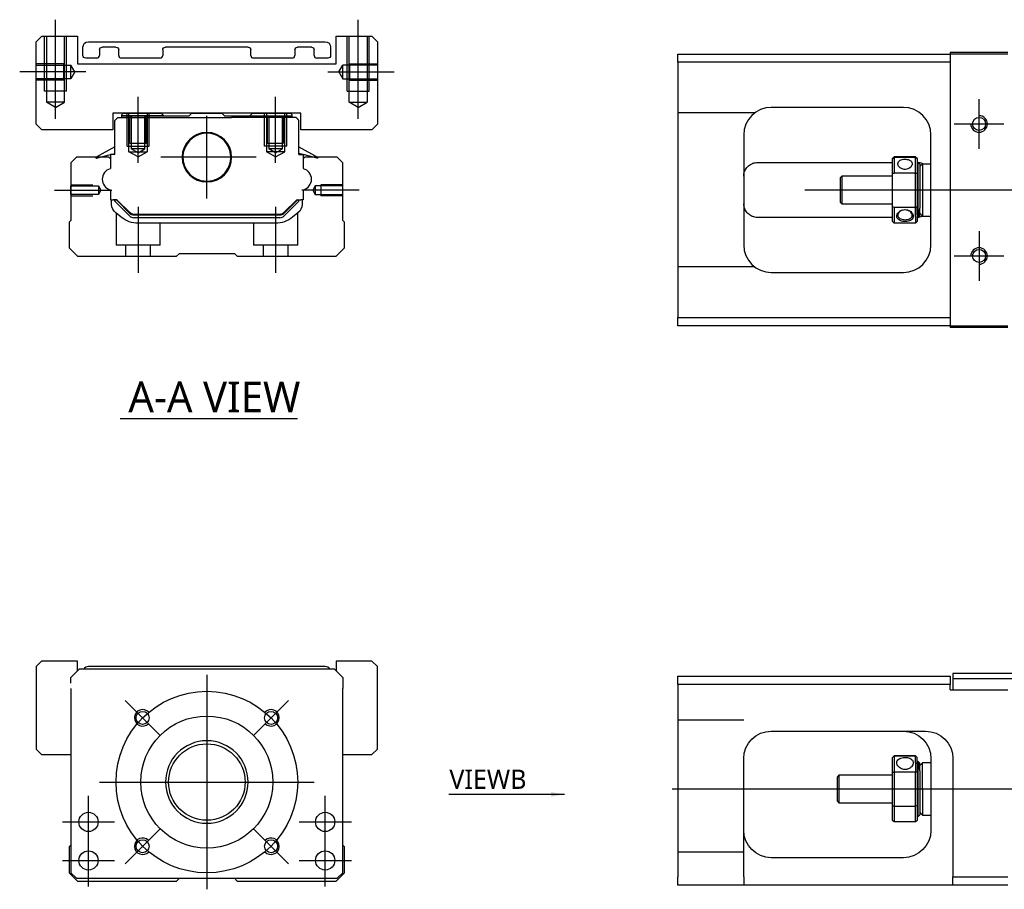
# Model space of a CAD drawing. Header units: millimetres. Extents: x 81 to 3135, y 49 to 860.
# Tile 7 of 12: x 95 to 274, y 489 to 647. Entities that reach past the tile are written whole.
import ezdxf
from ezdxf.lldxf.tags import DXFTag

# ---------------------------------------------------------------- set-up
doc = ezdxf.new("R2010")
doc.units = ezdxf.units.MM
doc.layers.get('0').update_dxf_attribs({"linetype": 'CONTINUOUS'})
doc.styles.add('CHN', font='Microsoft JhengHei.ttf')
doc.styles.add('DIM-7', font='SIMPLEX.shx', dxfattribs={"width": 0.7, "bigfont": 'chineset.shx'})
tags = doc.linetypes.add('DASHED', pattern=[25.72, 12.86, -12.86]).pattern_tags.tags
tags[6:7] = [DXFTag(74, 4), DXFTag(75, 0), DXFTag(340, '0'), DXFTag(46, 0.0), DXFTag(50, 0.0), DXFTag(44, 0.0), DXFTag(45, 0.0)]
tags[4:5] = [DXFTag(74, 4), DXFTag(75, 0), DXFTag(340, '0'), DXFTag(46, 0.0), DXFTag(50, 0.0), DXFTag(44, 0.0), DXFTag(45, 0.0)]
doc.dimstyles.new('CNS', dxfattribs={"dimtxt": 3.5, "dimasz": 2.5, "dimexe": 1, "dimexo": 1, "dimgap": 1, "dimtad": 1, "dimdsep": 46, "dimtxsty": 'DIM-7', "dimcen": 0.09, "dimclrd": 4, "dimclre": 4, "dimclrt": 1, "dimadec": 0, "dimazin": 0, "dimtfac": 1, "dimtmove": 0, "dimatfit": 3, "dimfxl": 1, "dimtvp": 0.971429, "dimtolj": 1, "dimarcsym": 0})

msp = doc.modelspace()

# ---------------------------------------------------------------- linework, layer by layer
at = {"ltscale": 0.2}
for p, q in [((101.15, 628.65), (101.15, 646.65)), ((156.15, 628.65), (156.15, 646.65)), ((106.65, 637.15), (94.65, 637.15)), ((150.65, 637.15), (162.65, 637.15)), ((116.15, 620.65), (116.15, 632.65)), ((141.15, 620.65), (141.15, 632.65)), ((156.35, 615.65), (145.89, 615.65))]:
    msp.add_line(p, q, dxfattribs=at)
at = {"linetype": 'Continuous'}
for p, q in [((98.65, 643.65), (97.65, 642.65)), ((97.65, 627.65), (97.65, 642.65)), ((98.65, 643.65), (105.15, 643.65)), ((105.15, 643.65), (105.15, 638.65)), ((107.14, 642.65), (150.14, 642.65)), ((152.15, 638.65), (152.15, 643.65)), ((152.15, 643.65), (158.65, 643.65)), ((159.65, 642.65), (158.65, 643.65)), ((159.65, 642.65), (159.65, 627.65)), ((106.14, 640.15), (106.14, 641.65)), ((109.14, 641.15), (109.14, 640.15)), ((112.14, 641.65), (109.64, 641.65)), ((112.64, 640.15), (112.64, 641.15)), ((120.64, 641.15), (120.64, 640.15)), ((136.14, 641.65), (121.14, 641.65)), ((136.64, 640.15), (136.64, 641.15)), ((144.64, 641.15), (144.64, 640.15)), ((147.64, 641.65), (145.14, 641.65)), ((148.14, 640.15), (148.14, 641.15)), ((151.14, 641.65), (151.14, 640.15)), ((214.19, 640.4), (263.69, 640.4)), ((214.19, 638.9), (214.19, 640.4)), ((263.69, 640.7), (263.69, 638.9)), ((274.19, 640.7), (263.69, 640.7)), ((105.15, 638.65), (152.15, 638.65)), ((108.64, 639.65), (106.64, 639.65)), ((120.14, 639.65), (113.14, 639.65)), ((144.14, 639.65), (137.14, 639.65)), ((150.64, 639.65), (148.64, 639.65)), ((263.69, 638.9), (214.19, 638.9)), ((214.19, 638.9), (214.19, 592.5)), ((263.69, 638.9), (263.69, 592.5)), ((111.59, 629.65), (111.59, 626.65)), ((145.7, 629.65), (111.59, 629.65)), ((113.45, 629.65), (113.15, 629.35)), ((113.45, 629.65), (120.35, 629.65)), ((120.35, 629.65), (120.85, 629.15)), ((125.45, 629.15), (125.95, 629.65)), ((125.95, 629.65), (131.35, 629.65)), ((131.35, 629.65), (131.85, 629.15)), ((136.45, 629.15), (136.95, 629.65)), ((136.95, 629.65), (143.85, 629.65)), ((143.85, 629.65), (136.95, 629.65)), ((144.15, 629.35), (143.85, 629.65)), ((145.7, 626.65), (145.7, 629.65)), ((255.19, 630.7), (231.19, 630.7)), ((112.45, 628.85), (111.95, 628.35)), ((111.95, 622.15), (111.95, 628.35)), ((112.25, 628.65), (112.15, 628.65)), ((112.15, 628.65), (112.15, 628.55)), ((112.45, 628.85), (133.15, 628.85)), ((113.15, 629.35), (113.15, 628.85)), ((120.85, 629.15), (125.45, 629.15)), ((131.85, 629.15), (136.45, 629.15)), ((138.15, 628.85), (133.15, 628.85)), ((144.85, 628.85), (138.15, 628.85)), ((144.15, 628.85), (144.15, 629.35)), ((144.85, 628.85), (145.35, 628.35)), ((145.05, 628.65), (145.15, 628.65)), ((145.15, 628.65), (145.15, 628.55)), ((145.35, 622.15), (145.35, 628.35)), ((97.65, 627.65), (98.65, 626.65)), ((111.59, 626.65), (98.65, 626.65)), ((158.65, 626.65), (145.7, 626.65)), ((158.65, 626.65), (159.65, 627.65)), ((226.19, 625.7), (226.19, 605.7)), ((260.19, 605.7), (260.19, 625.7)), ((111.95, 623.54), (108.55, 621.66)), ((145.35, 623.54), (148.74, 621.66)), ((104.95, 621.65), (103.95, 620.65)), ((110.85, 621.65), (104.95, 621.65)), ((108.63, 621.47), (111.13, 622.12)), ((110.85, 621.65), (111.13, 621.37)), ((111.13, 622.12), (111.23, 622.15)), ((111.13, 622.15), (111.13, 619.62)), ((111.95, 622.15), (111.13, 622.15)), ((111.23, 622.15), (111.95, 622.34)), ((111.23, 622.15), (111.95, 622.34)), ((146.07, 622.15), (145.35, 622.34)), ((145.35, 622.15), (146.17, 622.15)), ((146.17, 622.15), (146.17, 619.62)), ((148.67, 621.47), (146.17, 622.12)), ((146.45, 621.65), (146.17, 621.37)), ((152.35, 621.65), (146.45, 621.65)), ((153.35, 620.65), (152.35, 621.65)), ((228.69, 620.7), (231.19, 620.7)), ((231.19, 620.7), (253.19, 620.7)), ((253.19, 621.38), (253.19, 621.41)), ((253.19, 618.69), (253.19, 621.38)), ((257.39, 621.71), (253.49, 621.71)), ((253.49, 621.71), (253.49, 621.68)), ((253.49, 621.68), (257.39, 621.68)), ((253.49, 621.68), (253.49, 618.77)), ((257.39, 621.68), (257.39, 621.71)), ((257.39, 618.77), (257.39, 621.68)), ((257.69, 621.41), (257.69, 621.38)), ((257.69, 621.38), (257.69, 618.69)), ((257.89, 620.7), (257.69, 620.7)), ((258.19, 620.4), (257.89, 620.7)), ((257.89, 612.15), (257.89, 620.7)), ((103.95, 620.65), (103.95, 610.15)), ((153.35, 610.15), (153.35, 620.65)), ((258.19, 619.95), (258.69, 620.45)), ((258.19, 620.4), (258.19, 612.36)), ((258.69, 620.45), (260.19, 620.45)), ((258.69, 620.45), (258.69, 610.95)), ((243.99, 618.2), (243.69, 617.9)), ((243.69, 617.9), (243.69, 613.5)), ((253.19, 618.2), (243.99, 618.2)), ((243.99, 618.2), (243.99, 613.2)), ((253.19, 612.66), (253.19, 618.69)), ((257.39, 618.77), (253.49, 618.77)), ((257.39, 612.58), (257.39, 618.77)), ((257.69, 618.69), (257.69, 612.66)), ((111.13, 615.67), (111.13, 613.93)), ((146.17, 615.67), (146.17, 613.93)), ((111.13, 613.93), (111.6, 613.93)), ((111.35, 613.08), (111.35, 613.93)), ((112.31, 613.93), (111.6, 613.93)), ((111.95, 613.93), (111.95, 613.65)), ((111.95, 613.65), (111.95, 613.93)), ((111.95, 613.65), (114.66, 610.94)), ((112.27, 613.83), (112.17, 613.93)), ((112.17, 613.93), (112.27, 613.83)), ((114.66, 611.44), (112.27, 613.83)), ((114.73, 611.51), (112.31, 613.93)), ((142.56, 611.51), (144.98, 613.93)), ((142.64, 611.44), (145.03, 613.83)), ((142.64, 610.94), (145.35, 613.65)), ((144.99, 613.93), (145.7, 613.93)), ((145.13, 613.93), (145.03, 613.83)), ((145.35, 613.65), (145.35, 613.93)), ((146.17, 613.93), (145.7, 613.93)), ((145.95, 613.93), (145.95, 613.08)), ((243.69, 613.5), (243.99, 613.2)), ((243.99, 613.2), (253.19, 613.2)), ((253.19, 609.98), (253.19, 612.66)), ((253.49, 612.58), (257.39, 612.58)), ((253.49, 612.58), (253.49, 609.68)), ((257.39, 610.9), (257.39, 612.58)), ((257.69, 611.12), (257.69, 612.66)), ((257.89, 612.15), (257.89, 610.7)), ((258.19, 611), (258.19, 612.36)), ((103.95, 610.15), (103.65, 609.85)), ((113.08, 610.74), (112.1, 611.52)), ((141.93, 610.65), (115.36, 610.65)), ((141.93, 611.25), (115.37, 611.25)), ((115.37, 611.15), (141.93, 611.15)), ((145.2, 611.52), (144.22, 610.74)), ((153.65, 609.85), (153.35, 610.15)), ((231.19, 610.7), (228.69, 610.7)), ((253.19, 610.7), (231.19, 610.7)), ((257.39, 610.9), (257.39, 609.68)), ((257.69, 611.12), (257.69, 609.98)), ((257.69, 610.7), (257.89, 610.7)), ((257.89, 610.7), (258.19, 611)), ((258.19, 611.45), (258.69, 610.95)), ((258.69, 610.95), (260.19, 610.95)), ((103.65, 609.85), (103.65, 605.15)), ((141.1, 609.65), (116.2, 609.65)), ((153.65, 605.15), (153.65, 609.85)), ((257.39, 609.68), (253.49, 609.68)), ((103.65, 605.15), (105.15, 603.65)), ((152.15, 603.65), (153.65, 605.15)), ((105.15, 603.65), (123.15, 603.65)), ((123.15, 603.65), (123.65, 604.15)), ((123.65, 604.15), (133.65, 604.15)), ((133.65, 604.15), (134.15, 603.65)), ((134.15, 603.65), (152.15, 603.65)), ((231.19, 600.7), (255.19, 600.7)), ((214.19, 592.5), (263.69, 592.5)), ((214.19, 591), (214.19, 592.5)), ((263.69, 592.5), (263.69, 590.7)), ((263.69, 591), (214.19, 591)), ((274.19, 590.7), (263.69, 590.7)), ((98.64, 530.07), (97.64, 529.07)), ((105.14, 530.07), (98.64, 530.07)), ((105.14, 528.26), (105.14, 530.07)), ((152.14, 530.07), (152.14, 528.28)), ((158.64, 530.07), (152.14, 530.07)), ((159.64, 529.07), (158.64, 530.07)), ((97.64, 529.07), (97.64, 514.07)), ((105.45, 528.57), (103.95, 527.07)), ((105.45, 528.57), (103.95, 527.07)), ((151.85, 528.57), (105.45, 528.57)), ((150.15, 529.07), (107.15, 529.07)), ((153.35, 527.07), (151.85, 528.57)), ((153.35, 527.07), (151.85, 528.57)), ((159.64, 514.07), (159.64, 529.07)), ((344.33, 527.82), (264.19, 527.82)), ((264.19, 527.82), (264.19, 524.82)), ((103.95, 526.07), (103.95, 527.07)), ((153.35, 527.07), (153.35, 526.07)), ((153.35, 526.07), (153.35, 525.07)), ((214.19, 527.32), (263.69, 527.32)), ((214.19, 525.82), (214.19, 527.32)), ((263.69, 527.32), (263.69, 525.82)), ((103.95, 525.07), (103.95, 491.57)), ((153.35, 491.57), (153.35, 525.07)), ((263.69, 525.82), (214.19, 525.82)), ((214.19, 525.82), (214.19, 490.82)), ((263.69, 524.82), (263.69, 525.82)), ((263.69, 524.82), (274.19, 524.82)), ((231.19, 517.32), (259.19, 517.32)), ((97.64, 514.07), (98.64, 513.07)), ((158.64, 513.07), (159.64, 514.07)), ((98.64, 513.07), (103.95, 513.07)), ((153.35, 513.07), (158.64, 513.07)), ((226.19, 490.82), (226.19, 512.32)), ((253.19, 512.51), (253.19, 512.53)), ((253.19, 509.82), (253.19, 512.51)), ((257.39, 512.83), (253.49, 512.83)), ((253.49, 512.83), (253.49, 512.81)), ((253.49, 512.81), (257.39, 512.81)), ((253.49, 512.81), (253.49, 509.89)), ((257.39, 512.81), (257.39, 512.83)), ((257.39, 511.57), (257.39, 512.81)), ((257.69, 512.53), (257.69, 512.51)), ((257.69, 511.36), (257.69, 512.51)), ((257.89, 511.82), (257.69, 511.82)), ((258.19, 511.52), (257.89, 511.82)), ((257.89, 511.82), (257.89, 510.34)), ((260.19, 512.32), (260.19, 499.32)), ((264.19, 512.32), (264.19, 490.82)), ((253.19, 503.78), (253.19, 509.82)), ((257.39, 509.89), (253.49, 509.89)), ((253.49, 509.89), (253.49, 503.7)), ((257.39, 511.57), (257.39, 509.89)), ((257.39, 503.7), (257.39, 509.89)), ((257.69, 511.36), (257.69, 509.82)), ((257.69, 509.82), (257.69, 503.78)), ((257.89, 501.82), (257.89, 510.34)), ((258.69, 511.57), (258.19, 511.07)), ((258.19, 510.13), (258.19, 511.52)), ((258.19, 510.13), (258.19, 502.12)), ((260.19, 511.57), (258.69, 511.57)), ((258.69, 506.82), (258.69, 511.57)), ((243.49, 509.32), (243.19, 509.02)), ((243.19, 506.82), (243.19, 509.02)), ((253.19, 509.32), (243.49, 509.32)), ((243.49, 509.32), (243.49, 504.32)), ((103.95, 507.07), (103.95, 496.57)), ((153.35, 496.57), (153.35, 507.07)), ((243.19, 504.62), (243.19, 506.82)), ((258.69, 506.82), (258.69, 502.07)), ((243.19, 504.62), (243.49, 504.32)), ((243.49, 504.32), (253.19, 504.32)), ((253.19, 501.11), (253.19, 503.78)), ((253.49, 503.7), (257.39, 503.7)), ((253.49, 503.7), (253.49, 500.81)), ((257.39, 500.81), (257.39, 503.7)), ((257.69, 503.78), (257.69, 501.11)), ((257.69, 501.82), (257.89, 501.82)), ((257.89, 501.82), (258.19, 502.12)), ((258.19, 502.57), (258.69, 502.07)), ((258.69, 502.07), (260.19, 502.07)), ((257.39, 500.81), (253.49, 500.81)), ((103.95, 496.57), (103.65, 496.27)), ((103.65, 496.27), (103.65, 491.57)), ((153.65, 496.27), (153.35, 496.57)), ((153.65, 491.57), (153.65, 496.27)), ((255.19, 494.32), (231.19, 494.32)), ((103.65, 491.57), (105.15, 490.07)), ((103.95, 491.57), (104.95, 490.57)), ((104.95, 490.57), (111.15, 490.57)), ((111.15, 490.57), (146.15, 490.57)), ((123.15, 490.07), (123.65, 490.57)), ((133.65, 490.57), (134.15, 490.07)), ((146.15, 490.57), (152.35, 490.57)), ((152.15, 490.07), (153.65, 491.57)), ((152.35, 490.57), (153.35, 491.57)), ((214.19, 489.32), (214.19, 490.82)), ((226.19, 490.82), (226.19, 489.32)), ((264.19, 489.32), (264.19, 490.82)), ((264.19, 490.82), (274.19, 490.82)), ((105.15, 490.07), (123.15, 490.07)), ((134.15, 490.07), (152.15, 490.07)), ((226.19, 489.32), (214.19, 489.32)), ((264.19, 489.32), (226.19, 489.32)), ((274.19, 489.32), (264.19, 489.32))]:
    msp.add_line(p, q, dxfattribs=at)
at = {"linetype": 'DASHED', "ltscale": 0.1}
for p, q in [((99.15, 633.65), (99.15, 643.65)), ((99.5, 643.65), (99.5, 631.65)), ((102.8, 631.65), (102.8, 643.65)), ((103.15, 633.65), (103.15, 643.65)), ((154.15, 633.65), (154.15, 643.65)), ((154.5, 631.65), (154.5, 643.65)), ((157.8, 643.65), (157.8, 631.65)), ((158.15, 633.65), (158.15, 643.65)), ((274.19, 640.4), (263.69, 640.4)), ((102.65, 638.65), (97.65, 638.65)), ((102.65, 635.65), (102.65, 638.65)), ((154.65, 635.65), (154.65, 638.65)), ((154.65, 638.65), (159.65, 638.65)), ((97.65, 638.4), (103.96, 638.4)), ((103.96, 635.9), (103.96, 638.4)), ((104.68, 637.15), (103.96, 638.4)), ((104.68, 637.15), (103.96, 635.9)), ((152.61, 637.15), (153.34, 638.4)), ((152.61, 637.15), (153.34, 635.9)), ((159.65, 638.4), (153.34, 638.4)), ((153.34, 635.9), (153.34, 638.4)), ((103.96, 635.9), (97.65, 635.9)), ((102.65, 635.65), (97.65, 635.65)), ((153.34, 635.9), (159.65, 635.9)), ((154.65, 635.65), (159.65, 635.65)), ((102.8, 631.65), (99.5, 631.65)), ((101.15, 630.7), (99.5, 631.65)), ((101.15, 630.7), (102.8, 631.65)), ((154.5, 631.65), (157.8, 631.65)), ((156.15, 630.7), (154.5, 631.65)), ((156.15, 630.7), (157.8, 631.65)), ((114.15, 623.65), (114.15, 629.65)), ((117.8, 629.65), (117.8, 622.65)), ((118.15, 623.65), (118.15, 629.65)), ((139.15, 623.65), (139.15, 629.65)), ((139.5, 629.65), (139.5, 622.65)), ((143.15, 623.65), (143.15, 629.65)), ((228.19, 629.7), (214.19, 629.7)), ((114.65, 624.15), (114.65, 629.15)), ((117.65, 624.15), (117.65, 629.15)), ((139.65, 624.15), (139.65, 629.15)), ((139.9, 629.15), (139.9, 623.15)), ((142.65, 624.15), (142.65, 629.15)), ((114.15, 623.65), (118.15, 623.65)), ((114.5, 622.65), (117.8, 622.65)), ((116.15, 621.7), (114.5, 622.65)), ((117.65, 624.15), (114.65, 624.15)), ((117.4, 623.15), (114.9, 623.15)), ((116.15, 622.43), (114.9, 623.15)), ((116.15, 622.43), (117.4, 623.15)), ((116.15, 621.7), (117.8, 622.65)), ((143.15, 623.65), (139.15, 623.65)), ((142.8, 622.65), (139.5, 622.65)), ((141.15, 621.7), (139.5, 622.65)), ((141.15, 622.43), (139.9, 623.15)), ((141.15, 622.43), (142.4, 623.15)), ((141.15, 621.7), (142.8, 622.65)), ((103.95, 616.65), (107.95, 616.65)), ((103.95, 614.85), (103.95, 616.45)), ((103.95, 616.45), (108.95, 616.45)), ((108.95, 616.45), (109.41, 615.65)), ((108.95, 616.45), (108.95, 614.85)), ((109.41, 615.65), (108.95, 614.85)), ((148.35, 616.45), (147.89, 615.65)), ((147.89, 615.65), (148.35, 614.85)), ((153.35, 616.45), (148.35, 616.45)), ((148.35, 616.45), (148.35, 614.85)), ((149.35, 616.65), (149.35, 614.65)), ((153.35, 616.65), (149.35, 616.65)), ((108.95, 614.85), (103.95, 614.85)), ((103.95, 614.65), (107.95, 614.65)), ((148.35, 614.85), (153.35, 614.85)), ((153.35, 614.65), (149.35, 614.65)), ((112.15, 611.48), (112.15, 605.65)), ((145.15, 605.65), (145.15, 611.48)), ((120.15, 605.65), (120.15, 609.65)), ((137.15, 609.65), (137.15, 605.65)), ((120.15, 605.65), (112.15, 605.65)), ((113.9, 605.65), (113.9, 603.65)), ((118.4, 603.65), (118.4, 605.65)), ((145.15, 605.65), (137.15, 605.65)), ((138.9, 605.65), (138.9, 603.65)), ((143.4, 603.65), (143.4, 605.65)), ((228.19, 601.7), (214.19, 601.7)), ((263.69, 591), (274.19, 591)), ((343.87, 526.82), (264.19, 526.82)), ((226.19, 519.32), (214.19, 519.32)), ((226.19, 495.32), (214.19, 495.32))]:
    msp.add_line(p, q, dxfattribs=at)
at = {"linetype": 'DASHED'}
for p, q in [((103.15, 633.65), (99.15, 633.65)), ((154.15, 633.65), (158.15, 633.65)), ((114.5, 622.65), (114.5, 629.65)), ((142.8, 622.65), (142.8, 629.65)), ((113.15, 629.15), (120.85, 629.15)), ((120.85, 629.15), (113.15, 629.15)), ((114.9, 629.15), (114.9, 623.15)), ((117.4, 623.15), (117.4, 629.15)), ((136.45, 629.15), (144.15, 629.15)), ((142.4, 623.15), (142.4, 629.15)), ((142.4, 624.15), (139.65, 624.15)), ((142.4, 623.15), (139.9, 623.15)), ((111.13, 622.12), (111.23, 622.15)), ((119.21, 622.16), (119.2, 622.16)), ((146.17, 622.12), (146.07, 622.15))]:
    msp.add_line(p, q, dxfattribs=at)
for p, q in [((268.94, 623.2), (268.94, 632.2)), ((264.44, 627.7), (273.44, 627.7)), ((268.94, 608.2), (268.94, 599.2)), ((264.44, 603.7), (273.44, 603.7)), ((112.89, 574.13), (145.13, 574.13)), ((213.19, 506.82), (484.69, 506.82))]:
    msp.add_line(p, q)
at = {"ltscale": 0.1}
for p, q in [((128.65, 614.15), (128.65, 629.15)), ((137.58, 621.65), (120.31, 621.65)), ((100.95, 615.65), (111.41, 615.65)), ((116.15, 612.65), (116.15, 600.65)), ((141.15, 612.65), (141.15, 600.65)), ((107.15, 496.07), (107.15, 505.57)), ((150.15, 496.07), (150.15, 505.57)), ((102.4, 500.82), (111.9, 500.82)), ((145.4, 500.82), (154.9, 500.82)), ((107.15, 489.07), (107.15, 498.57)), ((150.15, 489.07), (150.15, 498.57)), ((102.4, 493.82), (111.9, 493.82)), ((145.4, 493.82), (154.9, 493.82))]:
    msp.add_line(p, q, dxfattribs=at)
at = {"ltscale": 0.3}
for p, q in [((237.28, 615.7), (491.1, 615.7)), ((128.65, 527.57), (128.65, 488.57)), ((120.16, 516.56), (113.8, 522.92)), ((137.13, 516.56), (143.5, 522.92)), ((109.15, 508.07), (148.15, 508.07)), ((120.16, 499.59), (113.8, 493.22)), ((137.13, 499.59), (143.5, 493.22))]:
    msp.add_line(p, q, dxfattribs=at)
at = {"linetype": 'DASHED', "ltscale": 0.1}
for centre in [(268.94, 627.7), (268.94, 603.7)]:
    msp.add_circle(centre, 1.18, dxfattribs=at)
at = {"linetype": 'Continuous', "extrusion": (1e-16, 0, -1)}
msp.add_circle((-128.65, 621.65), 4.5, dxfattribs=at)
at = {"ltscale": 0.3}
msp.add_circle((128.65, 508.07), 16.5, dxfattribs=at)
at = {"linetype": 'Continuous'}
for centre, radius in [((116.98, 519.74), 1.18), ((140.31, 519.74), 1.18), ((128.65, 508.07), 12), ((128.65, 508.07), 6.95), ((107.15, 500.82), 1.75), ((150.15, 500.82), 1.75), ((116.98, 496.4), 1.18), ((140.31, 496.4), 1.18), ((107.15, 493.82), 1.75), ((150.15, 493.82), 1.75)]:
    msp.add_circle(centre, radius, dxfattribs=at)
at = {"linetype": 'DASHED', "ltscale": 0.1, "extrusion": (0, 0, -1)}
msp.add_circle((-128.65, 508.07), 7.5, dxfattribs=at)
at = {"linetype": 'Continuous', "extrusion": (0, 0, -1)}
for centre, radius, start, end in [((-107.14, 641.65), 1, 0, 90), ((-150.14, 641.65), 1, 90, 180), ((-106.64, 640.15), 0.5, 270, 0), ((-150.64, 640.15), 0.5, 180, 270), ((-113.35, 613.08), 2, 308.5725, 0), ((-143.95, 613.08), 2, 180, 231.4275), ((-116.2, 614.65), 5, 270, 308.5725), ((-141.1, 614.65), 5, 231.4275, 270), ((-231.19, 512.32), 5, 0, 90), ((-255.19, 512.32), 5, 90, 180), ((-231.19, 499.32), 5, 270, 0), ((-255.19, 499.32), 5, 180, 270)]:
    msp.add_arc(centre, radius, start, end, dxfattribs=at)
at = {"linetype": 'Continuous', "extrusion": (1e-16, 0, -1)}
for centre, radius, start, end in [((-109.64, 641.15), 0.5, 0, 90), ((-112.14, 641.15), 0.5, 90, 180), ((-121.14, 641.15), 0.5, 0, 90), ((-136.14, 641.15), 0.5, 90, 180), ((-145.14, 641.15), 0.5, 0, 90), ((-147.64, 641.15), 0.5, 90, 180), ((-148.69, 621.57), 0.1, 119, 284.5874), ((-112.95, 614.57), 0.9, 315, 315.0755), ((-115.37, 612.15), 0.9, 270, 315), ((-141.93, 612.15), 0.9, 225, 270), ((-259.19, 512.32), 5, 90, 180)]:
    msp.add_arc(centre, radius, start, end, dxfattribs=at)
at = {"linetype": 'Continuous'}
for centre, radius, start, end in [((108.64, 640.15), 0.5, 270, 0), ((113.14, 640.15), 0.5, 180, 270), ((120.14, 640.15), 0.5, 270, 0), ((137.14, 640.15), 0.5, 180, 270), ((144.14, 640.15), 0.5, 270, 0), ((148.64, 640.15), 0.5, 180, 270), ((231.19, 625.7), 5, 90, 180), ((255.19, 625.7), 5, 0, 90), ((128.65, 621.65), 4.35, 16.2606, 164.3213), ((108.6, 621.57), 0.1, 119, 284.5874), ((111.05, 619.62), 0.0808, 283.4435, 360), ((146.25, 619.62), 0.0808, 180, 251.3863), ((111.05, 615.67), 0.0808, 360, 76.5565), ((146.25, 615.67), 0.0808, 108.6131, 180), ((112.95, 614.57), 0.9, 224.9245, 225), ((144.35, 614.57), 0.9, 315, 315.0755), ((115.37, 612.15), 1, 225, 270), ((115.36, 611.65), 1, 225, 270), ((141.93, 612.15), 1, 270, 315), ((141.93, 611.65), 1, 270, 315), ((231.19, 605.7), 5, 180, 270), ((255.19, 605.7), 5, 270, 0), ((107.15, 528.07), 1, 90, 150.0005), ((150.15, 528.07), 1, 29.9995, 90)]:
    msp.add_arc(centre, radius, start, end, dxfattribs=at)
at = {"linetype": 'DASHED', "ltscale": 0.1}
for centre, start, end in [((268.94, 627.7), 180, 90), ((268.94, 603.7), 270, 180)]:
    msp.add_arc(centre, 1.5, start, end, dxfattribs=at)
for centre, radius, start, end in [((111.62, 617.65), 1.98, 105.9226, 254.0774), ((145.68, 617.65), 1.98, 285.9226, 74.0774), ((116.98, 519.74), 1.5, 42.3947, 315), ((140.31, 519.74), 1.5, 225, 137.6053), ((116.98, 496.4), 1.5, 45, 317.6053), ((140.31, 496.4), 1.5, 222.3947, 135)]:
    msp.add_arc(centre, radius, start, end)
at = {"linetype": 'Continuous'}
for centre, major_axis, start_param, end_param in [((112.62, 614.19), (-0.354, 0.354), 1.31791, 1.570796), ((144.67, 614.19), (-0.354, -0.354), 1.570796, 1.823683)]:
    msp.add_ellipse(centre, major_axis=major_axis, ratio=0.999695, start_param=start_param, end_param=end_param, dxfattribs=at)
at = {"linetype": 'Continuous', "extrusion": (0, 0, -1)}
msp.add_ellipse((112.62, 614.19), major_axis=(0.354, -0.354), ratio=0.999695, start_param=1.570796, end_param=1.823683, dxfattribs=at)
at = {"linetype": 'Continuous'}
for points, knots in [([(124.49, 622.92), (124.46, 622.84), (124.44, 622.76), (124.19, 621.73), (124.29, 620.73), (125.09, 618.96), (125.78, 618.23), (126.65, 617.79)], [0, 0, 0, 0, 0.040691, 0.040691, 0.520345, 0.520345, 1, 1, 1, 1]), ([(130.65, 617.79), (131.54, 618.25), (132.25, 619.01), (133.04, 620.86), (133.11, 621.9), (132.82, 622.87)], [0, 0, 0, 0, 0.5, 0.5, 1, 1, 1, 1]), ([(227.63, 620.46), (227.88, 620.58), (228.17, 620.66), (228.55, 620.69), (228.62, 620.7), (228.69, 620.7)], [0, 0, 0, 0, 0.819461, 0.819461, 1, 1, 1, 1]), ([(254.19, 620.45), (254.19, 620.55), (254.22, 620.65), (254.31, 620.83), (254.38, 620.92), (254.56, 621.06), (254.67, 621.12), (254.91, 621.21), (255.05, 621.25), (255.34, 621.28), (255.49, 621.29), (255.77, 621.27), (255.91, 621.25), (256.17, 621.18), (256.29, 621.13), (256.5, 621.01), (256.59, 620.93), (256.72, 620.76), (256.76, 620.66), (256.79, 620.53), (256.79, 620.49), (256.79, 620.45)], [0, 0, 0, 0, 0.106083, 0.106083, 0.212085, 0.212085, 0.319298, 0.319298, 0.427448, 0.427448, 0.534259, 0.534259, 0.639537, 0.639537, 0.74548, 0.74548, 0.85323, 0.85323, 0.961147, 0.961147, 1, 1, 1, 1]), ([(226.19, 618.2), (226.19, 618.48), (226.24, 618.77), (226.43, 619.31), (226.58, 619.56), (226.94, 620.01), (227.17, 620.2), (227.49, 620.39), (227.56, 620.43), (227.63, 620.46)], [0, 0, 0, 0, 0.304249, 0.304249, 0.607964, 0.607964, 0.919272, 0.919272, 1, 1, 1, 1]), ([(256.79, 620.45), (256.79, 620.35), (256.77, 620.24), (256.67, 620.04), (256.6, 619.94), (256.42, 619.76), (256.31, 619.67), (256.07, 619.54), (255.93, 619.5), (255.64, 619.44), (255.5, 619.43), (255.21, 619.46), (255.07, 619.49), (254.81, 619.59), (254.69, 619.66), (254.48, 619.82), (254.39, 619.92), (254.26, 620.12), (254.22, 620.23), (254.19, 620.37), (254.19, 620.41), (254.19, 620.45)], [0, 0, 0, 0, 0.106083, 0.106083, 0.212085, 0.212085, 0.319298, 0.319298, 0.427448, 0.427448, 0.534259, 0.534259, 0.639537, 0.639537, 0.74548, 0.74548, 0.85323, 0.85323, 0.961147, 0.961147, 1, 1, 1, 1]), ([(227.63, 610.93), (227.37, 611.05), (227.14, 611.22), (226.74, 611.61), (226.57, 611.84), (226.32, 612.36), (226.23, 612.64), (226.2, 613.02), (226.19, 613.11), (226.19, 613.2)], [0, 0, 0, 0, 0.299721, 0.299721, 0.598583, 0.598583, 0.909335, 0.909335, 1, 1, 1, 1]), ([(254, 610.9), (254, 611.03), (254.03, 611.16), (254.14, 611.41), (254.23, 611.53), (254.44, 611.75), (254.58, 611.86), (254.87, 612.01), (255.03, 612.06), (255.35, 612.12), (255.53, 612.13), (255.84, 612.09), (255.99, 612.05), (256.27, 611.93), (256.41, 611.85), (256.64, 611.66), (256.74, 611.55), (256.89, 611.31), (256.94, 611.18), (256.97, 611.01), (256.98, 610.95), (256.98, 610.9)], [0, 0, 0, 0, 0.109658, 0.109658, 0.219822, 0.219822, 0.331923, 0.331923, 0.437536, 0.437536, 0.542298, 0.542298, 0.638315, 0.638315, 0.740833, 0.740833, 0.845614, 0.845614, 0.955138, 0.955138, 1, 1, 1, 1]), ([(254.96, 612.02), (254.85, 611.98), (254.75, 611.92), (254.55, 611.78), (254.45, 611.69), (254.3, 611.49), (254.25, 611.38), (254.2, 611.21), (254.19, 611.15), (254.19, 611.08)], [0, 0, 0, 0, 0.238661, 0.238661, 0.531929, 0.531929, 0.828627, 0.828627, 1, 1, 1, 1]), ([(256.79, 611.08), (256.79, 611.17), (256.77, 611.26), (256.7, 611.44), (256.64, 611.55), (256.48, 611.74), (256.38, 611.83), (256.17, 611.96), (256.05, 612.01), (255.94, 612.05)], [0, 0, 0, 0, 0.223578, 0.223578, 0.491149, 0.491149, 0.764155, 0.764155, 1, 1, 1, 1]), ([(228.69, 610.7), (228.37, 610.7), (228.07, 610.76), (227.75, 610.88), (227.69, 610.9), (227.63, 610.93)], [0, 0, 0, 0, 0.819385, 0.819385, 1, 1, 1, 1]), ([(256.98, 610.9), (256.98, 610.78), (256.95, 610.66), (256.84, 610.45), (256.75, 610.35), (256.54, 610.19), (256.41, 610.12), (256.11, 610.02), (255.95, 609.98), (255.63, 609.94), (255.46, 609.94), (255.14, 609.96), (254.99, 609.99), (254.71, 610.06), (254.57, 610.12), (254.34, 610.25), (254.24, 610.34), (254.09, 610.53), (254.04, 610.64), (254.01, 610.8), (254, 610.85), (254, 610.9)], [0, 0, 0, 0, 0.109416, 0.109416, 0.219283, 0.219283, 0.330994, 0.330994, 0.436935, 0.436935, 0.54206, 0.54206, 0.638053, 0.638053, 0.740447, 0.740447, 0.845513, 0.845513, 0.955225, 0.955225, 1, 1, 1, 1]), ([(254.19, 611.08), (254.19, 611), (254.21, 610.92), (254.28, 610.76), (254.34, 610.67), (254.5, 610.53), (254.6, 610.47), (254.83, 610.38), (254.97, 610.34), (255.25, 610.3), (255.4, 610.29), (255.69, 610.29), (255.83, 610.31), (256.09, 610.36), (256.21, 610.4), (256.43, 610.51), (256.53, 610.57), (256.68, 610.72), (256.74, 610.81), (256.78, 610.96), (256.79, 611.02), (256.79, 611.08)], [0, 0, 0, 0, 0.086893, 0.086893, 0.191014, 0.191014, 0.297233, 0.297233, 0.405999, 0.405999, 0.513434, 0.513434, 0.616733, 0.616733, 0.721093, 0.721093, 0.828664, 0.828664, 0.937403, 0.937403, 1, 1, 1, 1]), ([(254, 511.57), (254, 511.7), (254.03, 511.82), (254.14, 512.03), (254.23, 512.13), (254.44, 512.3), (254.58, 512.37), (254.87, 512.47), (255.03, 512.51), (255.35, 512.55), (255.53, 512.55), (255.84, 512.53), (255.99, 512.5), (256.27, 512.42), (256.41, 512.37), (256.64, 512.23), (256.74, 512.15), (256.89, 511.95), (256.94, 511.84), (256.97, 511.68), (256.98, 511.62), (256.98, 511.57)], [0, 0, 0, 0, 0.109658, 0.109658, 0.219822, 0.219822, 0.331923, 0.331923, 0.437536, 0.437536, 0.542298, 0.542298, 0.638315, 0.638315, 0.740833, 0.740833, 0.845614, 0.845614, 0.955138, 0.955138, 1, 1, 1, 1]), ([(256.98, 511.57), (256.98, 511.45), (256.95, 511.32), (256.84, 511.07), (256.75, 510.95), (256.54, 510.72), (256.41, 510.62), (256.11, 510.47), (255.95, 510.41), (255.63, 510.35), (255.46, 510.34), (255.14, 510.38), (254.99, 510.42), (254.71, 510.54), (254.57, 510.62), (254.34, 510.81), (254.24, 510.93), (254.09, 511.16), (254.04, 511.29), (254.01, 511.47), (254, 511.52), (254, 511.57)], [0, 0, 0, 0, 0.109416, 0.109416, 0.219283, 0.219283, 0.330994, 0.330994, 0.436935, 0.436935, 0.54206, 0.54206, 0.638053, 0.638053, 0.740447, 0.740447, 0.845513, 0.845513, 0.955225, 0.955225, 1, 1, 1, 1])]:
    msp.add_open_spline(points, degree=3, knots=knots, dxfattribs=at)
for points in [[(253.49, 621.71), (253.39, 621.61), (253.29, 621.51), (253.19, 621.41)], [(257.92, 620.69), (258.24, 620.66), (258.52, 620.58), (258.77, 620.46)], [(126.65, 617.79), (126.96, 617.63), (127.61, 617.38), (128.65, 617.26), (129.69, 617.38), (130.34, 617.63), (130.65, 617.79)], [(253.19, 618.69), (253.29, 618.72), (253.39, 618.74), (253.49, 618.77)], [(257.39, 618.77), (257.49, 618.74), (257.59, 618.72), (257.69, 618.69)], [(253.19, 612.66), (253.29, 612.63), (253.39, 612.61), (253.49, 612.58)], [(257.39, 612.58), (257.49, 612.61), (257.59, 612.63), (257.69, 612.66)], [(253.19, 609.98), (253.29, 609.88), (253.39, 609.78), (253.49, 609.68)], [(258.72, 610.92), (258.48, 610.81), (258.21, 610.73), (257.92, 610.71)], [(253.19, 512.53), (253.29, 512.63), (253.39, 512.73), (253.49, 512.83)], [(253.19, 512.51), (253.29, 512.61), (253.39, 512.71), (253.49, 512.81)], [(253.19, 509.82), (253.29, 509.84), (253.39, 509.87), (253.49, 509.89)], [(257.69, 509.82), (257.59, 509.84), (257.49, 509.87), (257.39, 509.89)], [(253.19, 503.78), (253.29, 503.75), (253.39, 503.73), (253.49, 503.7)], [(257.69, 503.78), (257.59, 503.75), (257.49, 503.73), (257.39, 503.7)], [(253.49, 500.81), (253.39, 500.91), (253.29, 501.01), (253.19, 501.11)]]:
    msp.add_open_spline(points, degree=3, dxfattribs=at)
at = {"linetype": 'Continuous', "extrusion": (-5.81892e-11, 5.82439e-11, -1)}
msp.add_open_spline([(253.49, 621.68), (253.39, 621.58), (253.29, 621.48), (253.19, 621.38)], degree=3, dxfattribs=at)
at = {"linetype": 'Continuous', "extrusion": (-5.82979e-11, -5.8244e-11, -1)}
for points in [[(257.39, 621.71), (257.49, 621.61), (257.59, 621.51), (257.69, 621.41)], [(257.39, 512.83), (257.49, 512.73), (257.59, 512.63), (257.69, 512.53)]]:
    msp.add_open_spline(points, degree=3, dxfattribs=at)
at = {"linetype": 'Continuous', "extrusion": (5.81892e-11, 5.82439e-11, -1)}
for points in [[(257.39, 621.68), (257.49, 621.58), (257.59, 621.48), (257.69, 621.38)], [(257.39, 512.81), (257.49, 512.71), (257.59, 512.61), (257.69, 512.51)]]:
    msp.add_open_spline(points, degree=3, dxfattribs=at)
at = {"linetype": 'Continuous', "extrusion": (5.82979e-11, -5.8244e-11, -1)}
msp.add_open_spline([(257.69, 609.98), (257.59, 609.88), (257.49, 609.78), (257.39, 609.68)], degree=3, dxfattribs=at)
at = {"linetype": 'DASHED'}
msp.add_open_spline([(257.92, 610.71), (257.84, 610.7), (257.77, 610.7), (257.69, 610.7)], degree=3, dxfattribs=at)
at = {"linetype": 'Continuous', "extrusion": (-5.82979e-11, 5.8244e-11, -1)}
msp.add_open_spline([(257.69, 501.11), (257.59, 501.01), (257.49, 500.91), (257.39, 500.81)], degree=3, dxfattribs=at)

# ---------------------------------------------------------------- texts
at = {"style": 'CHN'}
for s, insert, char_height, attachment_point in [('A-A VIEW', (114.38, 578.07), 5.6, 4), ('VIEWB', (186.72, 506.83), 3.5, 9)]:
    msp.add_mtext(s, dxfattribs=dict(at, insert=insert, char_height=char_height, attachment_point=attachment_point))

# ---------------------------------------------------------------- leaders
at = {"annotation_type": 0, "has_hookline": 1, "hookline_direction": 1, "text_width": 14.11}
msp.add_leader([(193.65, 505.83), (187.72, 505.83)], dimstyle='CNS', override={"dimgap": 1, "dimtad": 1}, dxfattribs=at)

doc.saveas('drawing.dxf')
